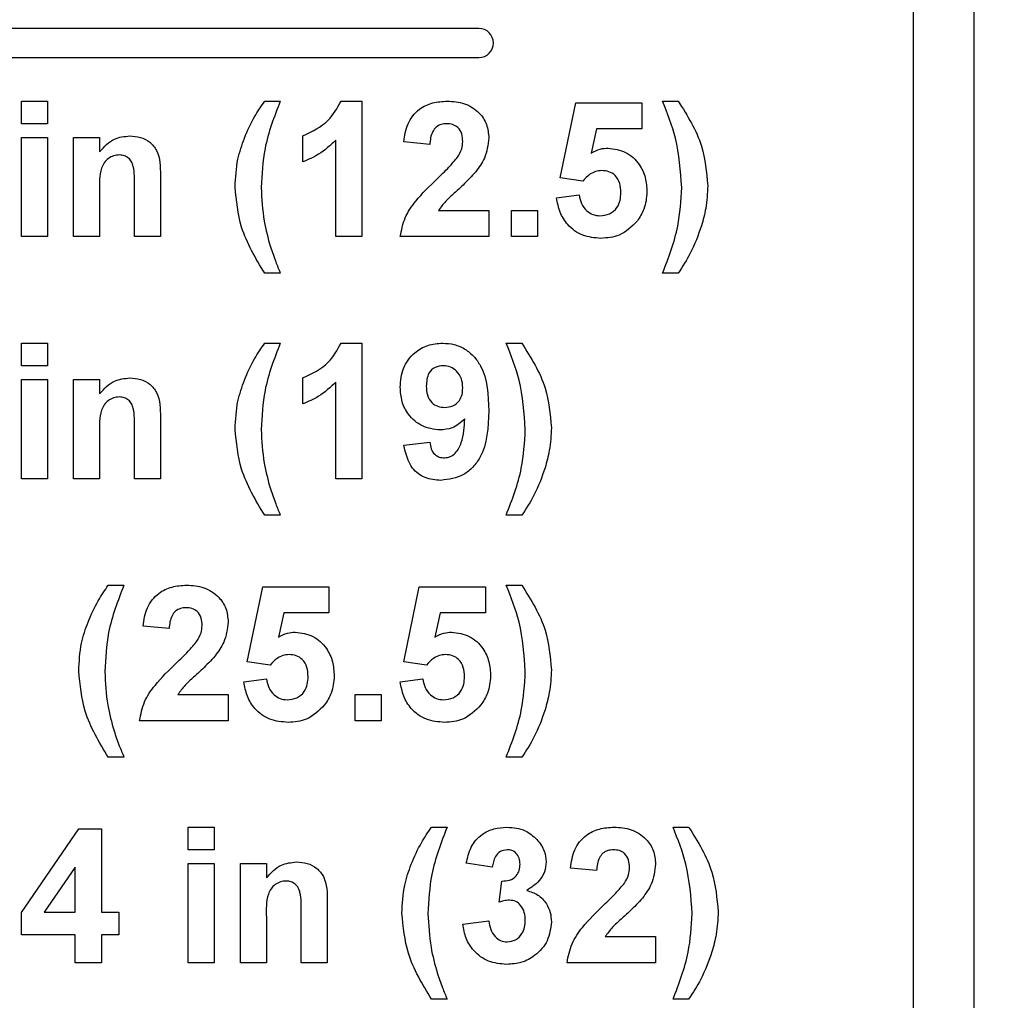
# Model space of a CAD drawing. Header units: inches. Extents: x 0.3 to 33.8, y 0.2 to 21.7.
# Tile 146 of 209: x 26.048 to 26.251, y 9.486 to 9.689. Entities that reach past the tile are written whole.
import ezdxf

# ---------------------------------------------------------------- set-up
doc = ezdxf.new("R2010")
doc.units = ezdxf.units.IN
doc.header["$MEASUREMENT"] = 0
doc.layers.add('BORDERS', color=7, linetype='Continuous')
doc.styles.add('SLDTEXTSTYLE0', font='TXT', dxfattribs={"width": 0.75})
doc.dimstyles.new('SLDDIMSTYLE0', dxfattribs={"dimtxt": 0.137795, "dimasz": 0.14, "dimexe": 0, "dimexo": 0.0625, "dimgap": 0.034449, "dimtad": 1, "dimdec": 3, "dimlfac": 5, "dimrnd": 1e-09, "dimzin": 12, "dimdsep": 46, "dimtxsty": 'SLDTEXTSTYLE0', "dimblk1": 'CLOSED', "dimblk2": 'CLOSED', "dimsah": 1, "dimcen": 0.09, "dimadec": 0, "dimazin": 3, "dimtfac": 1, "dimtdec": 3, "dimtofl": 0, "dimtmove": 0, "dimatfit": 3, "dimldrblk": 'CLOSED', "dimfxl": 0, "dimfrac": 2, "dimtolj": 1, "dimtzin": 12, "dimarcsym": 0})
doc.dimstyles.new('SLDDIMSTYLE1', dxfattribs={"dimtxt": 0.137795, "dimasz": 0.14, "dimexe": 0, "dimexo": 0.0625, "dimgap": 0.034449, "dimtad": 1, "dimdec": 3, "dimlfac": 5, "dimrnd": 1e-09, "dimzin": 4, "dimdsep": 46, "dimtxsty": 'SLDTEXTSTYLE0', "dimblk1": 'CLOSED', "dimblk2": 'CLOSED', "dimsah": 1, "dimcen": 0.09, "dimadec": 0, "dimazin": 1, "dimtfac": 1, "dimtdec": 3, "dimtofl": 0, "dimtmove": 0, "dimatfit": 3, "dimldrblk": 'CLOSED', "dimfxl": 0, "dimfrac": 2, "dimtolj": 1, "dimtzin": 12, "dimarcsym": 0})

# ---------------------------------------------------------------- blocks, each defined once
blk = doc.blocks.new('_Closed')
at = {"color": 0, "linetype": 'ByBlock', "lineweight": -2}
for p, q in [((-1, 0.166667), (0, 0)), ((-1, 0.166667), (-1, -0.166667)), ((0, 0), (-1, -0.166667)), ((0, 0), (-1, 0))]:
    blk.add_line(p, q, dxfattribs=at)
blk = doc.blocks.new('_D_13')
at = {"layer": 'BORDERS'}
for p, q in [((24.19504, 11.58145), (24.15306, 11.58145)), ((24.15306, 11.58145), (24.15306, 11.3627)), ((24.50049, 11.58145), (24.54247, 11.58145)), ((24.54247, 11.58145), (24.54247, 11.3627)), ((24.15306, 11.3627), (24.19504, 11.3627)), ((24.54247, 11.3627), (24.50049, 11.3627)), ((22.72103, 9.42647), (22.72103, 11.19591)), ((26.24498, 9.15733), (26.24498, 11.19591)), ((26.24498, 11.15654), (22.72103, 11.15654))]:
    blk.add_line(p, q, dxfattribs=at)
at = {"layer": 'BORDERS', "xscale": 0.14, "yscale": 0.14, "rotation": 180.0000000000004}
blk.add_blockref('_Closed', (22.72103, 11.15654, -0.1545), dxfattribs=at)
at = {"layer": 'BORDERS', "xscale": 0.14, "yscale": 0.14}
blk.add_blockref('_Closed', (26.24498, 11.15654, -0.1545), dxfattribs=at)
at = {"layer": 'BORDERS', "char_height": 0.137795, "attachment_point": 1, "style": 'SLDTEXTSTYLE0'}
for s, insert in [('448', (24.19504, 11.54033)), ('17.620', (24.06777, 11.33416))]:
    blk.add_mtext(s, dxfattribs=dict(at, insert=insert))
blk = doc.blocks.new('_D_14')
at = {"layer": 'BORDERS'}
for p, q in [((24.14414, 12.30188), (24.10215, 12.30188)), ((24.10215, 12.30188), (24.10215, 12.08313)), ((24.5514, 12.30188), (24.59338, 12.30188)), ((24.59338, 12.30188), (24.59338, 12.08313)), ((24.10215, 12.08313), (24.14414, 12.08313)), ((24.59338, 12.08313), (24.5514, 12.08313)), ((18.46353, 9.64151), (18.46353, 11.91633)), ((27.31498, 9.55759), (27.31498, 11.91633)), ((18.46353, 11.87696), (27.31498, 11.87696))]:
    blk.add_line(p, q, dxfattribs=at)
at = {"layer": 'BORDERS', "xscale": 0.14, "yscale": 0.14}
for p, rotation in [((18.46353, 11.87696, -0.1545), 180), ((27.31498, 11.87696, -0.1545), 360)]:
    blk.add_blockref('_Closed', p, dxfattribs=dict(at, rotation=rotation))
at = {"layer": 'BORDERS', "char_height": 0.137795, "attachment_point": 1, "style": 'SLDTEXTSTYLE0'}
for s, insert in [('1124', (24.14414, 12.26076)), ('44.257', (24.06777, 12.05459))]:
    blk.add_mtext(s, dxfattribs=dict(at, insert=insert))

msp = doc.modelspace()

# ---------------------------------------------------------------- linework, layer by layer
at = {"color": 7, "linetype": 'Continuous', "lineweight": 25}
for p, q in [((26.23248, 9.30896), (26.23248, 9.75896)), ((26.14268, 9.68696), (25.94868, 9.68696)), ((25.94868, 9.68096), (26.14268, 9.68096)), ((26.04816, 9.67196), (26.05355, 9.67196)), ((26.04816, 9.6673), (26.04816, 9.67196)), ((26.05355, 9.67196), (26.05355, 9.6673)), ((26.09842, 9.67196), (26.10165, 9.67196)), ((26.1142, 9.67196), (26.11852, 9.67196)), ((26.11852, 9.67196), (26.11852, 9.64396)), ((26.15945, 9.65611), (26.16268, 9.67161)), ((26.16268, 9.67161), (26.17632, 9.67161)), ((26.17632, 9.67161), (26.17632, 9.66622)), ((26.18063, 9.67196), (26.18386, 9.67196)), ((26.05355, 9.6673), (26.04816, 9.6673)), ((26.10632, 9.6594), (26.10632, 9.66478)), ((26.16699, 9.66622), (26.16589, 9.66122)), ((26.17632, 9.66622), (26.16699, 9.66622)), ((26.04816, 9.66443), (26.05355, 9.66443)), ((26.04816, 9.64396), (26.04816, 9.66443)), ((26.05355, 9.66443), (26.05355, 9.64396)), ((26.05893, 9.66443), (26.06432, 9.66443)), ((26.05893, 9.64396), (26.05893, 9.66443)), ((26.06432, 9.66443), (26.06432, 9.66148)), ((26.11314, 9.64396), (26.11314, 9.6639)), ((26.13252, 9.66299), (26.12714, 9.66352)), ((26.07688, 9.65662), (26.07688, 9.64396)), ((26.0715, 9.64396), (26.0715, 9.65446)), ((26.16414, 9.65545), (26.15945, 9.65611)), ((26.06432, 9.65328), (26.06432, 9.64396)), ((26.15873, 9.65197), (26.16339, 9.65258)), ((26.13432, 9.64935), (26.14473, 9.64935)), ((26.14473, 9.64935), (26.14473, 9.64396)), ((26.14939, 9.64935), (26.15478, 9.64935)), ((26.14939, 9.64396), (26.14939, 9.64935)), ((26.15478, 9.64935), (26.15478, 9.64396)), ((26.05355, 9.64396), (26.04816, 9.64396)), ((26.06432, 9.64396), (26.05893, 9.64396)), ((26.07688, 9.64396), (26.0715, 9.64396)), ((26.11852, 9.64396), (26.11314, 9.64396)), ((26.14473, 9.64396), (26.12642, 9.64396)), ((26.15478, 9.64396), (26.14939, 9.64396)), ((26.10165, 9.63643), (26.09842, 9.63643)), ((26.18386, 9.63643), (26.18063, 9.63643)), ((26.04816, 9.62196), (26.05355, 9.62196)), ((26.04816, 9.6173), (26.04816, 9.62196)), ((26.05355, 9.62196), (26.05355, 9.6173)), ((26.09842, 9.62196), (26.10165, 9.62196)), ((26.1142, 9.62196), (26.11852, 9.62196)), ((26.11852, 9.62196), (26.11852, 9.59396)), ((26.14832, 9.62196), (26.15155, 9.62196)), ((26.05355, 9.6173), (26.04816, 9.6173)), ((26.04816, 9.61443), (26.05355, 9.61443)), ((26.04816, 9.59396), (26.04816, 9.61443)), ((26.05355, 9.61443), (26.05355, 9.59396)), ((26.05893, 9.61443), (26.06432, 9.61443)), ((26.05893, 9.59396), (26.05893, 9.61443)), ((26.06432, 9.61443), (26.06432, 9.61148)), ((26.10632, 9.6094), (26.10632, 9.61478)), ((26.11314, 9.59396), (26.11314, 9.6139)), ((26.07688, 9.60662), (26.07688, 9.59396)), ((26.0715, 9.59396), (26.0715, 9.60446)), ((26.06432, 9.60328), (26.06432, 9.59396)), ((26.12714, 9.60091), (26.13252, 9.6015)), ((26.05355, 9.59396), (26.04816, 9.59396)), ((26.06432, 9.59396), (26.05893, 9.59396)), ((26.07688, 9.59396), (26.0715, 9.59396)), ((26.11852, 9.59396), (26.11314, 9.59396)), ((26.10165, 9.58643), (26.09842, 9.58643)), ((26.15155, 9.58643), (26.14832, 9.58643)), ((26.06611, 9.57196), (26.06934, 9.57196)), ((26.09483, 9.55611), (26.09806, 9.57161)), ((26.09806, 9.57161), (26.1117, 9.57161)), ((26.1117, 9.57161), (26.1117, 9.56622)), ((26.12714, 9.55611), (26.13037, 9.57161)), ((26.13037, 9.57161), (26.14401, 9.57161)), ((26.14401, 9.57161), (26.14401, 9.56622)), ((26.14832, 9.57196), (26.15155, 9.57196)), ((26.10237, 9.56622), (26.10128, 9.56122)), ((26.1117, 9.56622), (26.10237, 9.56622)), ((26.13468, 9.56622), (26.13358, 9.56122)), ((26.14401, 9.56622), (26.13468, 9.56622)), ((26.07868, 9.56299), (26.07329, 9.56352)), ((26.09953, 9.55545), (26.09483, 9.55611)), ((26.13183, 9.55545), (26.12714, 9.55611)), ((26.09411, 9.55197), (26.09878, 9.55258)), ((26.12642, 9.55197), (26.13109, 9.55258)), ((26.08048, 9.54935), (26.09088, 9.54935)), ((26.09088, 9.54935), (26.09088, 9.54396)), ((26.11709, 9.54935), (26.12247, 9.54935)), ((26.11709, 9.54396), (26.11709, 9.54935)), ((26.12247, 9.54935), (26.12247, 9.54396)), ((26.09088, 9.54396), (26.07257, 9.54396)), ((26.12247, 9.54396), (26.11709, 9.54396)), ((26.06934, 9.53643), (26.06611, 9.53643)), ((26.15155, 9.53643), (26.14832, 9.53643)), ((26.04816, 9.50436), (26.06, 9.52161)), ((26.06, 9.52161), (26.06468, 9.52161)), ((26.06468, 9.52161), (26.06468, 9.50437)), ((26.08263, 9.52196), (26.08801, 9.52196)), ((26.08263, 9.5173), (26.08263, 9.52196)), ((26.08801, 9.52196), (26.08801, 9.5173)), ((26.13288, 9.52196), (26.13611, 9.52196)), ((26.18278, 9.52196), (26.18601, 9.52196)), ((26.08801, 9.5173), (26.08263, 9.5173)), ((26.08263, 9.51443), (26.08801, 9.51443)), ((26.08263, 9.49396), (26.08263, 9.51443)), ((26.08801, 9.51443), (26.08801, 9.49396)), ((26.09339, 9.51443), (26.09878, 9.51443)), ((26.09339, 9.49396), (26.09339, 9.51443)), ((26.09878, 9.51443), (26.09878, 9.51148)), ((26.14545, 9.51371), (26.14006, 9.51452)), ((26.05929, 9.5137), (26.05289, 9.50437)), ((26.05929, 9.50437), (26.05929, 9.5137)), ((26.16698, 9.51299), (26.1616, 9.51352)), ((26.14688, 9.50649), (26.14739, 9.51084)), ((26.11134, 9.50662), (26.11134, 9.49396)), ((26.04816, 9.49971), (26.04816, 9.50436)), ((26.05289, 9.50437), (26.05929, 9.50437)), ((26.06468, 9.50437), (26.06827, 9.50437)), ((26.06827, 9.50437), (26.06827, 9.49971)), ((26.10596, 9.49396), (26.10596, 9.50446)), ((26.09878, 9.50328), (26.09878, 9.49396)), ((26.13934, 9.50192), (26.14473, 9.50258)), ((26.05929, 9.49971), (26.04816, 9.49971)), ((26.05929, 9.49396), (26.05929, 9.49971)), ((26.06827, 9.49971), (26.06468, 9.49971)), ((26.06468, 9.49971), (26.06468, 9.49396)), ((26.16878, 9.49935), (26.17919, 9.49935)), ((26.17919, 9.49935), (26.17919, 9.49396)), ((26.06468, 9.49396), (26.05929, 9.49396)), ((26.08801, 9.49396), (26.08263, 9.49396)), ((26.09878, 9.49396), (26.09339, 9.49396)), ((26.11134, 9.49396), (26.10596, 9.49396)), ((26.17919, 9.49396), (26.16088, 9.49396)), ((26.13611, 9.48643), (26.13288, 9.48643)), ((26.18601, 9.48643), (26.18278, 9.48643))]:
    msp.add_line(p, q, dxfattribs=at)
msp.add_arc((26.14268, 9.68396), 0.003, 270, 90, dxfattribs=at)
for points, knots in [([(26.09422, 9.66433), (26.09488, 9.66583), (26.09605, 9.6685), (26.0977, 9.6709), (26.09842, 9.67196)], [0, 0, 0, 0, 0.559957, 1, 1, 1, 1]), ([(26.10165, 9.67196), (26.1004, 9.66874), (26.09816, 9.66298), (26.09784, 9.65682), (26.0977, 9.65411)], [0, 0, 0, 0, 0.560097, 1, 1, 1, 1]), ([(26.10632, 9.66478), (26.10822, 9.66569), (26.1116, 9.66729), (26.11341, 9.67054), (26.1142, 9.67196)], [0, 0, 0, 0, 0.5609932, 1, 1, 1, 1]), ([(26.12714, 9.66352), (26.12733, 9.6648), (26.12771, 9.66736), (26.13003, 9.67033), (26.13309, 9.67176), (26.13512, 9.6719), (26.13614, 9.67196)], [0, 0, 0, 0, 0.280752, 0.55897, 0.779275, 1, 1, 1, 1]), ([(26.13614, 9.67196), (26.13735, 9.67189), (26.13977, 9.67173), (26.14269, 9.66984), (26.14447, 9.6672), (26.14464, 9.6653), (26.14473, 9.66435)], [0, 0, 0, 0, 0.280572, 0.5597203, 0.779752, 1, 1, 1, 1]), ([(26.18457, 9.65411), (26.18433, 9.65755), (26.1839, 9.66371), (26.18163, 9.66944), (26.18063, 9.67196)], [0, 0, 0, 0, 0.559419, 1, 1, 1, 1]), ([(26.18386, 9.67196), (26.18575, 9.66895), (26.18914, 9.66357), (26.18971, 9.65727), (26.18996, 9.65449)], [0, 0, 0, 0, 0.559983, 1, 1, 1, 1]), ([(26.13602, 9.6673), (26.13563, 9.66727), (26.13485, 9.66722), (26.1338, 9.66663), (26.13275, 9.66525), (26.13262, 9.66392), (26.13252, 9.66299)], [0, 0, 0, 0, 0.1872361, 0.3740839, 0.5606964, 1, 1, 1, 1]), ([(26.13934, 9.66362), (26.13931, 9.66415), (26.13926, 9.6652), (26.13846, 9.66651), (26.13727, 9.66722), (26.13644, 9.66727), (26.13602, 9.6673)], [0, 0, 0, 0, 0.28062, 0.559496, 0.779382, 1, 1, 1, 1]), ([(26.06432, 9.66148), (26.06527, 9.66252), (26.06696, 9.66439), (26.06944, 9.66466), (26.07054, 9.66478)], [0, 0, 0, 0, 0.559491, 1, 1, 1, 1]), ([(26.07054, 9.66478), (26.07128, 9.66472), (26.07276, 9.6646), (26.0748, 9.66359), (26.07686, 9.66098), (26.07687, 9.65842), (26.07688, 9.65662)], [0, 0, 0, 0, 0.18733, 0.374473, 0.560905, 1, 1, 1, 1]), ([(26.09232, 9.65421), (26.09241, 9.65615), (26.09258, 9.65962), (26.09372, 9.66289), (26.09422, 9.66433)], [0, 0, 0, 0, 0.55986, 1, 1, 1, 1]), ([(26.11314, 9.6639), (26.112, 9.66285), (26.10997, 9.66097), (26.10743, 9.65988), (26.10632, 9.6594)], [0, 0, 0, 0, 0.559748, 1, 1, 1, 1]), ([(26.13828, 9.66039), (26.13861, 9.66095), (26.1392, 9.66196), (26.1393, 9.66311), (26.13934, 9.66362)], [0, 0, 0, 0, 0.560061, 1, 1, 1, 1]), ([(26.14473, 9.66435), (26.14455, 9.66291), (26.14422, 9.66033), (26.14269, 9.65825), (26.14201, 9.65733)], [0, 0, 0, 0, 0.558519, 1, 1, 1, 1]), ([(26.06842, 9.66084), (26.06801, 9.6608), (26.06719, 9.66074), (26.0661, 9.66013), (26.06522, 9.65926), (26.06417, 9.65702), (26.06425, 9.65494), (26.06432, 9.65328)], [0, 0, 0, 0, 0.125032, 0.250033, 0.375026, 0.500058, 1, 1, 1, 1]), ([(26.0715, 9.65446), (26.07154, 9.65582), (26.0716, 9.65751), (26.07096, 9.65944), (26.07032, 9.66023), (26.06943, 9.66076), (26.06875, 9.66081), (26.06842, 9.66084)], [0, 0, 0, 0, 0.500597, 0.625513, 0.750322, 0.87511, 1, 1, 1, 1]), ([(26.16589, 9.66122), (26.1665, 9.66155), (26.16758, 9.66214), (26.16881, 9.66223), (26.16935, 9.66227)], [0, 0, 0, 0, 0.5598879, 1, 1, 1, 1]), ([(26.16935, 9.66227), (26.17062, 9.6621), (26.17316, 9.66175), (26.17581, 9.65917), (26.17721, 9.65619), (26.17733, 9.6542), (26.17739, 9.6532)], [0, 0, 0, 0, 0.279008, 0.558651, 0.779071, 1, 1, 1, 1]), ([(26.13399, 9.65587), (26.13484, 9.65667), (26.13635, 9.6581), (26.13769, 9.65969), (26.13828, 9.66039)], [0, 0, 0, 0, 0.560237, 1, 1, 1, 1]), ([(26.14201, 9.65733), (26.14116, 9.6564), (26.13975, 9.65488), (26.1376, 9.65295), (26.13575, 9.65134), (26.1348, 9.65001), (26.13432, 9.64935)], [0, 0, 0, 0, 0.339989, 0.560194, 0.780381, 1, 1, 1, 1]), ([(26.16807, 9.65761), (26.16763, 9.65757), (26.16677, 9.65749), (26.16536, 9.65677), (26.1646, 9.65595), (26.16414, 9.65545)], [0, 0, 0, 0, 0.2799827, 0.5600933, 1, 1, 1, 1]), ([(26.17201, 9.65308), (26.17198, 9.65372), (26.17192, 9.65499), (26.171, 9.65659), (26.16957, 9.65749), (26.16857, 9.65757), (26.16807, 9.65761)], [0, 0, 0, 0, 0.28088, 0.559423, 0.779465, 1, 1, 1, 1]), ([(26.12642, 9.64396), (26.12668, 9.6453), (26.1272, 9.64796), (26.13, 9.65199), (26.13248, 9.65439), (26.13399, 9.65587)], [0, 0, 0, 0, 0.279577, 0.559338, 1, 1, 1, 1]), ([(26.18996, 9.65449), (26.18988, 9.65292), (26.18973, 9.65011), (26.189, 9.6474), (26.18867, 9.64621)], [0, 0, 0, 0, 0.559807, 1, 1, 1, 1]), ([(26.09842, 9.63643), (26.09655, 9.63951), (26.09321, 9.64502), (26.09259, 9.6514), (26.09232, 9.65421)], [0, 0, 0, 0, 0.560013, 1, 1, 1, 1]), ([(26.0977, 9.65411), (26.09782, 9.65178), (26.09803, 9.64762), (26.09912, 9.64361), (26.0996, 9.64184)], [0, 0, 0, 0, 0.559859, 1, 1, 1, 1]), ([(26.16339, 9.65258), (26.16351, 9.65197), (26.16375, 9.65074), (26.16483, 9.64933), (26.1662, 9.64843), (26.16718, 9.64832), (26.16767, 9.64827)], [0, 0, 0, 0, 0.280333, 0.559948, 0.780025, 1, 1, 1, 1]), ([(26.16767, 9.64827), (26.16835, 9.64835), (26.16972, 9.64851), (26.17125, 9.64981), (26.17193, 9.65147), (26.17198, 9.65254), (26.17201, 9.65308)], [0, 0, 0, 0, 0.279579, 0.558657, 0.778915, 1, 1, 1, 1]), ([(26.17739, 9.6532), (26.17729, 9.65198), (26.17711, 9.64982), (26.17593, 9.64801), (26.17541, 9.64721)], [0, 0, 0, 0, 0.559497, 1, 1, 1, 1]), ([(26.18063, 9.63643), (26.18186, 9.63962), (26.18407, 9.64533), (26.18442, 9.65142), (26.18457, 9.65411)], [0, 0, 0, 0, 0.559846, 1, 1, 1, 1]), ([(26.16789, 9.64361), (26.1666, 9.64371), (26.16403, 9.64393), (26.16103, 9.64614), (26.15929, 9.64899), (26.15891, 9.65098), (26.15873, 9.65197)], [0, 0, 0, 0, 0.2799489, 0.5590156, 0.7793233, 1, 1, 1, 1]), ([(26.17541, 9.64721), (26.17424, 9.64603), (26.17213, 9.64392), (26.16919, 9.6437), (26.16789, 9.64361)], [0, 0, 0, 0, 0.558335, 1, 1, 1, 1]), ([(26.18867, 9.64621), (26.18798, 9.64428), (26.18675, 9.64083), (26.18474, 9.63777), (26.18386, 9.63643)], [0, 0, 0, 0, 0.559781, 1, 1, 1, 1]), ([(26.0996, 9.64184), (26.09996, 9.64082), (26.10059, 9.639), (26.10133, 9.63721), (26.10165, 9.63643)], [0, 0, 0, 0, 0.559956, 1, 1, 1, 1]), ([(26.09422, 9.61433), (26.09488, 9.61583), (26.09605, 9.6185), (26.0977, 9.6209), (26.09842, 9.62196)], [0, 0, 0, 0, 0.559957, 1, 1, 1, 1]), ([(26.10165, 9.62196), (26.1004, 9.61874), (26.09816, 9.61298), (26.09784, 9.60682), (26.0977, 9.60411)], [0, 0, 0, 0, 0.560097, 1, 1, 1, 1]), ([(26.10632, 9.61478), (26.10822, 9.61569), (26.1116, 9.61729), (26.11341, 9.62054), (26.1142, 9.62196)], [0, 0, 0, 0, 0.5609932, 1, 1, 1, 1]), ([(26.12642, 9.61285), (26.12653, 9.61419), (26.12676, 9.61685), (26.12906, 9.61995), (26.13207, 9.62172), (26.13416, 9.62188), (26.13521, 9.62196)], [0, 0, 0, 0, 0.280159, 0.559345, 0.779475, 1, 1, 1, 1]), ([(26.13521, 9.62196), (26.13601, 9.62191), (26.1376, 9.62181), (26.13983, 9.62083), (26.14168, 9.61928), (26.14447, 9.61534), (26.14461, 9.61124), (26.14473, 9.60795)], [0, 0, 0, 0, 0.12543, 0.250765, 0.376186, 0.501594, 1, 1, 1, 1]), ([(26.15227, 9.60411), (26.15203, 9.60755), (26.1516, 9.61371), (26.14932, 9.61944), (26.14832, 9.62196)], [0, 0, 0, 0, 0.559419, 1, 1, 1, 1]), ([(26.15155, 9.62196), (26.15344, 9.61895), (26.15683, 9.61357), (26.1574, 9.60727), (26.15765, 9.60449)], [0, 0, 0, 0, 0.559983, 1, 1, 1, 1]), ([(26.13532, 9.6173), (26.13474, 9.61723), (26.13357, 9.6171), (26.13194, 9.61556), (26.13186, 9.61402), (26.13181, 9.61309)], [0, 0, 0, 0, 0.280703, 0.560081, 1, 1, 1, 1]), ([(26.13934, 9.61272), (26.1393, 9.61336), (26.13922, 9.61464), (26.1382, 9.61617), (26.13683, 9.61713), (26.13582, 9.61724), (26.13532, 9.6173)], [0, 0, 0, 0, 0.280492, 0.559425, 0.77982, 1, 1, 1, 1]), ([(26.06432, 9.61148), (26.06527, 9.61252), (26.06696, 9.61439), (26.06944, 9.61466), (26.07054, 9.61478)], [0, 0, 0, 0, 0.559491, 1, 1, 1, 1]), ([(26.07054, 9.61478), (26.07128, 9.61472), (26.07276, 9.6146), (26.0748, 9.61359), (26.07686, 9.61098), (26.07687, 9.60842), (26.07688, 9.60662)], [0, 0, 0, 0, 0.18733, 0.3744735, 0.5609049, 1, 1, 1, 1]), ([(26.09232, 9.60421), (26.09241, 9.60615), (26.09258, 9.60962), (26.09372, 9.61289), (26.09422, 9.61433)], [0, 0, 0, 0, 0.5598596, 1, 1, 1, 1]), ([(26.11314, 9.6139), (26.112, 9.61285), (26.10997, 9.61097), (26.10743, 9.60988), (26.10632, 9.6094)], [0, 0, 0, 0, 0.559748, 1, 1, 1, 1]), ([(26.13464, 9.60402), (26.13338, 9.60418), (26.13086, 9.60452), (26.12813, 9.60696), (26.12662, 9.60987), (26.12649, 9.61186), (26.12642, 9.61285)], [0, 0, 0, 0, 0.279222, 0.558935, 0.779213, 1, 1, 1, 1]), ([(26.13181, 9.61309), (26.13183, 9.61247), (26.13189, 9.61124), (26.13277, 9.60967), (26.13416, 9.60881), (26.13513, 9.60873), (26.13561, 9.60868)], [0, 0, 0, 0, 0.280794, 0.559205, 0.77949, 1, 1, 1, 1]), ([(26.13561, 9.60868), (26.13619, 9.60875), (26.13735, 9.60888), (26.13867, 9.60996), (26.13927, 9.61135), (26.13932, 9.61226), (26.13934, 9.61272)], [0, 0, 0, 0, 0.279817, 0.558955, 0.779104, 1, 1, 1, 1]), ([(26.06842, 9.61084), (26.06801, 9.6108), (26.06719, 9.61074), (26.0661, 9.61013), (26.06522, 9.60926), (26.06417, 9.60702), (26.06425, 9.60494), (26.06432, 9.60328)], [0, 0, 0, 0, 0.125032, 0.250033, 0.375026, 0.500058, 1, 1, 1, 1]), ([(26.0715, 9.60446), (26.07154, 9.60582), (26.0716, 9.60751), (26.07096, 9.60944), (26.07032, 9.61023), (26.06943, 9.61076), (26.06875, 9.61081), (26.06842, 9.61084)], [0, 0, 0, 0, 0.500597, 0.625513, 0.750322, 0.87511, 1, 1, 1, 1]), ([(26.14473, 9.60795), (26.14459, 9.60456), (26.14443, 9.60032), (26.14151, 9.5963), (26.13895, 9.59416), (26.13645, 9.59383), (26.13479, 9.59361)], [0, 0, 0, 0, 0.499396, 0.625134, 0.750861, 1, 1, 1, 1]), ([(26.13977, 9.60634), (26.13895, 9.6056), (26.13747, 9.60426), (26.13551, 9.60409), (26.13464, 9.60402)], [0, 0, 0, 0, 0.559073, 1, 1, 1, 1]), ([(26.13556, 9.59827), (26.13598, 9.59832), (26.13681, 9.59842), (26.13819, 9.59946), (26.13951, 9.60216), (26.13966, 9.60467), (26.13977, 9.60634)], [0, 0, 0, 0, 0.124787, 0.249797, 0.498445, 1, 1, 1, 1]), ([(26.09842, 9.58643), (26.09655, 9.58951), (26.09321, 9.59502), (26.09259, 9.6014), (26.09232, 9.60421)], [0, 0, 0, 0, 0.560013, 1, 1, 1, 1]), ([(26.0977, 9.60411), (26.09782, 9.60178), (26.09803, 9.59762), (26.09912, 9.59361), (26.0996, 9.59184)], [0, 0, 0, 0, 0.5598588, 1, 1, 1, 1]), ([(26.14832, 9.58643), (26.14955, 9.58962), (26.15176, 9.59533), (26.15211, 9.60142), (26.15227, 9.60411)], [0, 0, 0, 0, 0.559846, 1, 1, 1, 1]), ([(26.15765, 9.60449), (26.15757, 9.60292), (26.15742, 9.60011), (26.15669, 9.5974), (26.15637, 9.59621)], [0, 0, 0, 0, 0.559807, 1, 1, 1, 1]), ([(26.13479, 9.59361), (26.1337, 9.5937), (26.1315, 9.59388), (26.12821, 9.59641), (26.12755, 9.5992), (26.12714, 9.60091)], [0, 0, 0, 0, 0.280933, 0.56062, 1, 1, 1, 1]), ([(26.13252, 9.6015), (26.1326, 9.60105), (26.13274, 9.60014), (26.13341, 9.59899), (26.13447, 9.59835), (26.13519, 9.5983), (26.13556, 9.59827)], [0, 0, 0, 0, 0.280719, 0.559828, 0.779623, 1, 1, 1, 1]), ([(26.15637, 9.59621), (26.15568, 9.59428), (26.15444, 9.59083), (26.15243, 9.58777), (26.15155, 9.58643)], [0, 0, 0, 0, 0.559781, 1, 1, 1, 1]), ([(26.0996, 9.59184), (26.09996, 9.59082), (26.10059, 9.589), (26.10133, 9.58721), (26.10165, 9.58643)], [0, 0, 0, 0, 0.559956, 1, 1, 1, 1]), ([(26.06192, 9.56433), (26.06257, 9.56583), (26.06375, 9.5685), (26.06539, 9.5709), (26.06611, 9.57196)], [0, 0, 0, 0, 0.559957, 1, 1, 1, 1]), ([(26.06934, 9.57196), (26.06809, 9.56874), (26.06585, 9.56298), (26.06553, 9.55682), (26.06539, 9.55411)], [0, 0, 0, 0, 0.560097, 1, 1, 1, 1]), ([(26.07329, 9.56352), (26.07348, 9.5648), (26.07387, 9.56736), (26.07618, 9.57033), (26.07925, 9.57176), (26.08127, 9.5719), (26.08229, 9.57196)], [0, 0, 0, 0, 0.2807519, 0.5589701, 0.7792745, 1, 1, 1, 1]), ([(26.08229, 9.57196), (26.0835, 9.57189), (26.08592, 9.57173), (26.08884, 9.56984), (26.09062, 9.5672), (26.09079, 9.5653), (26.09088, 9.56435)], [0, 0, 0, 0, 0.280572, 0.5597203, 0.779752, 1, 1, 1, 1]), ([(26.15227, 9.55411), (26.15203, 9.55755), (26.1516, 9.56371), (26.14932, 9.56944), (26.14832, 9.57196)], [0, 0, 0, 0, 0.559419, 1, 1, 1, 1]), ([(26.15155, 9.57196), (26.15344, 9.56895), (26.15683, 9.56357), (26.1574, 9.55727), (26.15765, 9.55449)], [0, 0, 0, 0, 0.559983, 1, 1, 1, 1]), ([(26.08218, 9.5673), (26.08179, 9.56727), (26.081, 9.56722), (26.07995, 9.56663), (26.0789, 9.56525), (26.07877, 9.56392), (26.07868, 9.56299)], [0, 0, 0, 0, 0.187236, 0.374084, 0.560696, 1, 1, 1, 1]), ([(26.0855, 9.56362), (26.08547, 9.56415), (26.08541, 9.5652), (26.08462, 9.56651), (26.08342, 9.56722), (26.08259, 9.56727), (26.08218, 9.5673)], [0, 0, 0, 0, 0.28062, 0.559496, 0.779382, 1, 1, 1, 1]), ([(26.06001, 9.55421), (26.0601, 9.55615), (26.06027, 9.55962), (26.06141, 9.56289), (26.06192, 9.56433)], [0, 0, 0, 0, 0.55986, 1, 1, 1, 1]), ([(26.08443, 9.56039), (26.08476, 9.56095), (26.08535, 9.56196), (26.08545, 9.56311), (26.0855, 9.56362)], [0, 0, 0, 0, 0.560061, 1, 1, 1, 1]), ([(26.09088, 9.56435), (26.0907, 9.56291), (26.09037, 9.56033), (26.08884, 9.55825), (26.08817, 9.55733)], [0, 0, 0, 0, 0.558519, 1, 1, 1, 1]), ([(26.10128, 9.56122), (26.10188, 9.56155), (26.10297, 9.56214), (26.10419, 9.56223), (26.10473, 9.56227)], [0, 0, 0, 0, 0.559888, 1, 1, 1, 1]), ([(26.10473, 9.56227), (26.106, 9.5621), (26.10854, 9.56175), (26.11119, 9.55917), (26.1126, 9.55619), (26.11272, 9.5542), (26.11278, 9.5532)], [0, 0, 0, 0, 0.279008, 0.558651, 0.779071, 1, 1, 1, 1]), ([(26.13358, 9.56122), (26.13419, 9.56155), (26.13527, 9.56214), (26.1365, 9.56223), (26.13704, 9.56227)], [0, 0, 0, 0, 0.559888, 1, 1, 1, 1]), ([(26.13704, 9.56227), (26.13831, 9.5621), (26.14085, 9.56175), (26.1435, 9.55917), (26.1449, 9.55619), (26.14503, 9.5542), (26.14509, 9.5532)], [0, 0, 0, 0, 0.279008, 0.558651, 0.779071, 1, 1, 1, 1]), ([(26.08015, 9.55587), (26.08099, 9.55667), (26.08251, 9.5581), (26.08384, 9.55969), (26.08443, 9.56039)], [0, 0, 0, 0, 0.560237, 1, 1, 1, 1]), ([(26.08817, 9.55733), (26.08731, 9.5564), (26.0859, 9.55488), (26.08375, 9.55295), (26.0819, 9.55134), (26.08095, 9.55001), (26.08048, 9.54935)], [0, 0, 0, 0, 0.3399893, 0.5601935, 0.7803806, 1, 1, 1, 1]), ([(26.10345, 9.55761), (26.10302, 9.55757), (26.10215, 9.55749), (26.10074, 9.55677), (26.09999, 9.55595), (26.09953, 9.55545)], [0, 0, 0, 0, 0.279983, 0.560093, 1, 1, 1, 1]), ([(26.10739, 9.55308), (26.10736, 9.55372), (26.1073, 9.55499), (26.10638, 9.55659), (26.10496, 9.55749), (26.10395, 9.55757), (26.10345, 9.55761)], [0, 0, 0, 0, 0.28088, 0.559423, 0.779465, 1, 1, 1, 1]), ([(26.13576, 9.55761), (26.13533, 9.55757), (26.13446, 9.55749), (26.13305, 9.55677), (26.1323, 9.55595), (26.13183, 9.55545)], [0, 0, 0, 0, 0.279983, 0.560093, 1, 1, 1, 1]), ([(26.1397, 9.55308), (26.13967, 9.55372), (26.13961, 9.55499), (26.13869, 9.55659), (26.13726, 9.55749), (26.13626, 9.55757), (26.13576, 9.55761)], [0, 0, 0, 0, 0.2808798, 0.5594232, 0.7794649, 1, 1, 1, 1]), ([(26.07257, 9.54396), (26.07284, 9.5453), (26.07336, 9.54796), (26.07615, 9.55199), (26.07863, 9.55439), (26.08015, 9.55587)], [0, 0, 0, 0, 0.279577, 0.559338, 1, 1, 1, 1]), ([(26.06611, 9.53643), (26.06424, 9.53951), (26.0609, 9.54502), (26.06028, 9.5514), (26.06001, 9.55421)], [0, 0, 0, 0, 0.5600126, 1, 1, 1, 1]), ([(26.06539, 9.55411), (26.06551, 9.55178), (26.06572, 9.54762), (26.06681, 9.54361), (26.0673, 9.54184)], [0, 0, 0, 0, 0.559859, 1, 1, 1, 1]), ([(26.10305, 9.54827), (26.10374, 9.54835), (26.10511, 9.54851), (26.10664, 9.54981), (26.10732, 9.55147), (26.10737, 9.55254), (26.10739, 9.55308)], [0, 0, 0, 0, 0.2795792, 0.5586568, 0.7789148, 1, 1, 1, 1]), ([(26.11278, 9.5532), (26.11268, 9.55198), (26.1125, 9.54982), (26.11131, 9.54801), (26.11079, 9.54721)], [0, 0, 0, 0, 0.559497, 1, 1, 1, 1]), ([(26.13536, 9.54827), (26.13605, 9.54835), (26.13741, 9.54851), (26.13895, 9.54981), (26.13962, 9.55147), (26.13968, 9.55254), (26.1397, 9.55308)], [0, 0, 0, 0, 0.2795792, 0.5586568, 0.7789148, 1, 1, 1, 1]), ([(26.14509, 9.5532), (26.14499, 9.55198), (26.1448, 9.54982), (26.14362, 9.54801), (26.1431, 9.54721)], [0, 0, 0, 0, 0.559497, 1, 1, 1, 1]), ([(26.14832, 9.53643), (26.14955, 9.53962), (26.15176, 9.54533), (26.15211, 9.55142), (26.15227, 9.55411)], [0, 0, 0, 0, 0.559846, 1, 1, 1, 1]), ([(26.15765, 9.55449), (26.15757, 9.55292), (26.15742, 9.55011), (26.15669, 9.5474), (26.15637, 9.54621)], [0, 0, 0, 0, 0.559807, 1, 1, 1, 1]), ([(26.10328, 9.54361), (26.10199, 9.54371), (26.09941, 9.54393), (26.09642, 9.54614), (26.09467, 9.54899), (26.0943, 9.55098), (26.09411, 9.55197)], [0, 0, 0, 0, 0.279949, 0.559016, 0.779323, 1, 1, 1, 1]), ([(26.09878, 9.55258), (26.0989, 9.55197), (26.09914, 9.55074), (26.10022, 9.54933), (26.10158, 9.54843), (26.10256, 9.54832), (26.10305, 9.54827)], [0, 0, 0, 0, 0.280333, 0.559948, 0.780025, 1, 1, 1, 1]), ([(26.13559, 9.54361), (26.1343, 9.54371), (26.13172, 9.54393), (26.12872, 9.54614), (26.12698, 9.54899), (26.12661, 9.55098), (26.12642, 9.55197)], [0, 0, 0, 0, 0.279949, 0.559016, 0.779323, 1, 1, 1, 1]), ([(26.13109, 9.55258), (26.13121, 9.55197), (26.13145, 9.55074), (26.13253, 9.54933), (26.13389, 9.54843), (26.13487, 9.54832), (26.13536, 9.54827)], [0, 0, 0, 0, 0.280333, 0.559948, 0.780025, 1, 1, 1, 1]), ([(26.11079, 9.54721), (26.10962, 9.54603), (26.10752, 9.54392), (26.10458, 9.5437), (26.10328, 9.54361)], [0, 0, 0, 0, 0.558335, 1, 1, 1, 1]), ([(26.1431, 9.54721), (26.14193, 9.54603), (26.13982, 9.54392), (26.13688, 9.5437), (26.13559, 9.54361)], [0, 0, 0, 0, 0.558335, 1, 1, 1, 1]), ([(26.15637, 9.54621), (26.15568, 9.54428), (26.15444, 9.54083), (26.15243, 9.53777), (26.15155, 9.53643)], [0, 0, 0, 0, 0.559781, 1, 1, 1, 1]), ([(26.0673, 9.54184), (26.06765, 9.54082), (26.06828, 9.539), (26.06902, 9.53721), (26.06934, 9.53643)], [0, 0, 0, 0, 0.559956, 1, 1, 1, 1]), ([(26.12869, 9.51433), (26.12934, 9.51583), (26.13052, 9.5185), (26.13216, 9.5209), (26.13288, 9.52196)], [0, 0, 0, 0, 0.559957, 1, 1, 1, 1]), ([(26.13611, 9.52196), (26.13486, 9.51874), (26.13262, 9.51298), (26.1323, 9.50682), (26.13216, 9.50411)], [0, 0, 0, 0, 0.560097, 1, 1, 1, 1]), ([(26.14006, 9.51452), (26.14033, 9.51565), (26.14085, 9.51791), (26.143, 9.52049), (26.14575, 9.52177), (26.14757, 9.5219), (26.14847, 9.52196)], [0, 0, 0, 0, 0.2807332, 0.5592299, 0.7794975, 1, 1, 1, 1]), ([(26.14847, 9.52196), (26.14979, 9.52186), (26.15213, 9.52166), (26.15388, 9.52012), (26.15466, 9.51945)], [0, 0, 0, 0, 0.559743, 1, 1, 1, 1]), ([(26.1616, 9.51352), (26.16179, 9.5148), (26.16217, 9.51736), (26.16449, 9.52033), (26.16756, 9.52176), (26.16958, 9.5219), (26.1706, 9.52196)], [0, 0, 0, 0, 0.280752, 0.55897, 0.779275, 1, 1, 1, 1]), ([(26.1706, 9.52196), (26.17181, 9.52189), (26.17423, 9.52173), (26.17715, 9.51984), (26.17893, 9.5172), (26.1791, 9.5153), (26.17919, 9.51435)], [0, 0, 0, 0, 0.280572, 0.55972, 0.779752, 1, 1, 1, 1]), ([(26.18673, 9.50411), (26.18649, 9.50755), (26.18606, 9.51371), (26.18378, 9.51944), (26.18278, 9.52196)], [0, 0, 0, 0, 0.559419, 1, 1, 1, 1]), ([(26.18601, 9.52196), (26.18791, 9.51895), (26.19129, 9.51357), (26.19186, 9.50727), (26.19211, 9.50449)], [0, 0, 0, 0, 0.559983, 1, 1, 1, 1]), ([(26.15466, 9.51945), (26.15526, 9.51867), (26.15635, 9.51729), (26.15651, 9.51555), (26.15657, 9.51478)], [0, 0, 0, 0, 0.559637, 1, 1, 1, 1]), ([(26.14852, 9.5173), (26.14803, 9.51722), (26.14705, 9.51707), (26.1458, 9.51571), (26.14558, 9.51447), (26.14545, 9.51371)], [0, 0, 0, 0, 0.2793604, 0.5595052, 1, 1, 1, 1]), ([(26.15119, 9.51431), (26.15116, 9.51474), (26.15111, 9.51558), (26.15045, 9.51661), (26.14952, 9.51722), (26.14885, 9.51727), (26.14852, 9.5173)], [0, 0, 0, 0, 0.280448, 0.559673, 0.779616, 1, 1, 1, 1]), ([(26.17048, 9.5173), (26.17009, 9.51727), (26.16931, 9.51722), (26.16826, 9.51663), (26.16721, 9.51525), (26.16708, 9.51392), (26.16698, 9.51299)], [0, 0, 0, 0, 0.187236, 0.374084, 0.560696, 1, 1, 1, 1]), ([(26.17381, 9.51362), (26.17378, 9.51415), (26.17372, 9.5152), (26.17292, 9.51651), (26.17173, 9.51722), (26.1709, 9.51727), (26.17048, 9.5173)], [0, 0, 0, 0, 0.28062, 0.559496, 0.779382, 1, 1, 1, 1]), ([(26.09878, 9.51148), (26.09973, 9.51252), (26.10142, 9.51439), (26.10391, 9.51466), (26.105, 9.51478)], [0, 0, 0, 0, 0.559491, 1, 1, 1, 1]), ([(26.105, 9.51478), (26.10574, 9.51472), (26.10722, 9.5146), (26.10926, 9.51359), (26.11133, 9.51098), (26.11134, 9.50842), (26.11134, 9.50662)], [0, 0, 0, 0, 0.18733, 0.374473, 0.560905, 1, 1, 1, 1]), ([(26.12678, 9.50421), (26.12687, 9.50615), (26.12704, 9.50962), (26.12818, 9.51289), (26.12869, 9.51433)], [0, 0, 0, 0, 0.55986, 1, 1, 1, 1]), ([(26.14739, 9.51084), (26.14794, 9.51085), (26.14904, 9.51089), (26.15039, 9.51175), (26.1511, 9.51302), (26.15116, 9.51388), (26.15119, 9.51431)], [0, 0, 0, 0, 0.280409, 0.55864, 0.779084, 1, 1, 1, 1]), ([(26.15657, 9.51478), (26.15651, 9.51408), (26.15637, 9.51268), (26.15501, 9.51047), (26.15348, 9.5095), (26.15255, 9.5089)], [0, 0, 0, 0, 0.280016, 0.56006, 1, 1, 1, 1]), ([(26.17919, 9.51435), (26.17901, 9.51291), (26.17868, 9.51033), (26.17715, 9.50825), (26.17647, 9.50733)], [0, 0, 0, 0, 0.558519, 1, 1, 1, 1]), ([(26.17274, 9.51039), (26.17307, 9.51095), (26.17366, 9.51196), (26.17376, 9.51311), (26.17381, 9.51362)], [0, 0, 0, 0, 0.560061, 1, 1, 1, 1]), ([(26.10288, 9.51084), (26.10247, 9.5108), (26.10165, 9.51074), (26.10056, 9.51013), (26.09968, 9.50926), (26.09864, 9.50702), (26.09872, 9.50494), (26.09878, 9.50328)], [0, 0, 0, 0, 0.125032, 0.250033, 0.375026, 0.500058, 1, 1, 1, 1]), ([(26.10596, 9.50446), (26.106, 9.50582), (26.10606, 9.50751), (26.10542, 9.50944), (26.10478, 9.51023), (26.10389, 9.51076), (26.10322, 9.51081), (26.10288, 9.51084)], [0, 0, 0, 0, 0.500597, 0.625513, 0.750322, 0.87511, 1, 1, 1, 1]), ([(26.16845, 9.50587), (26.1693, 9.50667), (26.17081, 9.5081), (26.17215, 9.50969), (26.17274, 9.51039)], [0, 0, 0, 0, 0.560237, 1, 1, 1, 1]), ([(26.15255, 9.5089), (26.15336, 9.50864), (26.15497, 9.50812), (26.15662, 9.50634), (26.15752, 9.50435), (26.15761, 9.50302), (26.15765, 9.50236)], [0, 0, 0, 0, 0.279745, 0.559314, 0.779512, 1, 1, 1, 1]), ([(26.14902, 9.50689), (26.14861, 9.50685), (26.14789, 9.50679), (26.14719, 9.50658), (26.14688, 9.50649)], [0, 0, 0, 0, 0.55968, 1, 1, 1, 1]), ([(26.15227, 9.50271), (26.15224, 9.50326), (26.15218, 9.50437), (26.15144, 9.50576), (26.15033, 9.50673), (26.14946, 9.50683), (26.14902, 9.50689)], [0, 0, 0, 0, 0.280735, 0.560296, 0.780292, 1, 1, 1, 1]), ([(26.17647, 9.50733), (26.17562, 9.5064), (26.17421, 9.50488), (26.17206, 9.50295), (26.17021, 9.50134), (26.16926, 9.50001), (26.16878, 9.49935)], [0, 0, 0, 0, 0.339989, 0.560194, 0.780381, 1, 1, 1, 1]), ([(26.13288, 9.48643), (26.13101, 9.48951), (26.12767, 9.49502), (26.12705, 9.5014), (26.12678, 9.50421)], [0, 0, 0, 0, 0.560013, 1, 1, 1, 1]), ([(26.13216, 9.50411), (26.13228, 9.50178), (26.13249, 9.49762), (26.13358, 9.49361), (26.13407, 9.49184)], [0, 0, 0, 0, 0.559859, 1, 1, 1, 1]), ([(26.16088, 9.49396), (26.16114, 9.4953), (26.16167, 9.49796), (26.16446, 9.50199), (26.16694, 9.50439), (26.16845, 9.50587)], [0, 0, 0, 0, 0.279577, 0.559338, 1, 1, 1, 1]), ([(26.18278, 9.48643), (26.18401, 9.48962), (26.18622, 9.49533), (26.18657, 9.50142), (26.18673, 9.50411)], [0, 0, 0, 0, 0.559846, 1, 1, 1, 1]), ([(26.19211, 9.50449), (26.19203, 9.50292), (26.19188, 9.50011), (26.19115, 9.4974), (26.19083, 9.49621)], [0, 0, 0, 0, 0.559807, 1, 1, 1, 1]), ([(26.1484, 9.49361), (26.14713, 9.49372), (26.14458, 9.49396), (26.14164, 9.49616), (26.13986, 9.49896), (26.13952, 9.50093), (26.13934, 9.50192)], [0, 0, 0, 0, 0.279859, 0.559146, 0.779443, 1, 1, 1, 1]), ([(26.14473, 9.50258), (26.14482, 9.50199), (26.14501, 9.50083), (26.14586, 9.49937), (26.14712, 9.49842), (26.14805, 9.49832), (26.14851, 9.49827)], [0, 0, 0, 0, 0.280727, 0.560371, 0.780267, 1, 1, 1, 1]), ([(26.15765, 9.50236), (26.15748, 9.50103), (26.15714, 9.49836), (26.15457, 9.4955), (26.15154, 9.49384), (26.14945, 9.49368), (26.1484, 9.49361)], [0, 0, 0, 0, 0.279295, 0.559005, 0.779349, 1, 1, 1, 1]), ([(26.14851, 9.49827), (26.14912, 9.49836), (26.15034, 9.49853), (26.15159, 9.49982), (26.15219, 9.50127), (26.15224, 9.50223), (26.15227, 9.50271)], [0, 0, 0, 0, 0.278835, 0.558287, 0.778836, 1, 1, 1, 1]), ([(26.19083, 9.49621), (26.19014, 9.49428), (26.18891, 9.49083), (26.1869, 9.48777), (26.18601, 9.48643)], [0, 0, 0, 0, 0.559781, 1, 1, 1, 1]), ([(26.13407, 9.49184), (26.13442, 9.49082), (26.13505, 9.489), (26.13579, 9.48721), (26.13611, 9.48643)], [0, 0, 0, 0, 0.559956, 1, 1, 1, 1])]:
    msp.add_open_spline(points, degree=3, knots=knots, dxfattribs=at)

# ---------------------------------------------------------------- dimensions: what is measured, and where the dimension line sits
at = {"layer": 'BORDERS'}
for base, p1, p2, dimstyle, picture, middle in [((27.31498, 11.87696), (18.46353, 9.60214), (27.31498, 9.51822), 'SLDDIMSTYLE0', '_D_14', (24.34777, 11.87696)), ((22.72103, 11.15654), (26.24498, 9.11796), (22.72103, 9.3871), 'SLDDIMSTYLE1', '_D_13', (24.34777, 11.15654))]:
    dim = msp.add_linear_dim(base=base, p1=p1, p2=p2, dimstyle=dimstyle, dxfattribs=at)
    dim.commit()
    dim.dimension.update_dxf_attribs({"geometry": picture, "text_midpoint": middle, "dimtype": 160})

doc.saveas('drawing.dxf')
